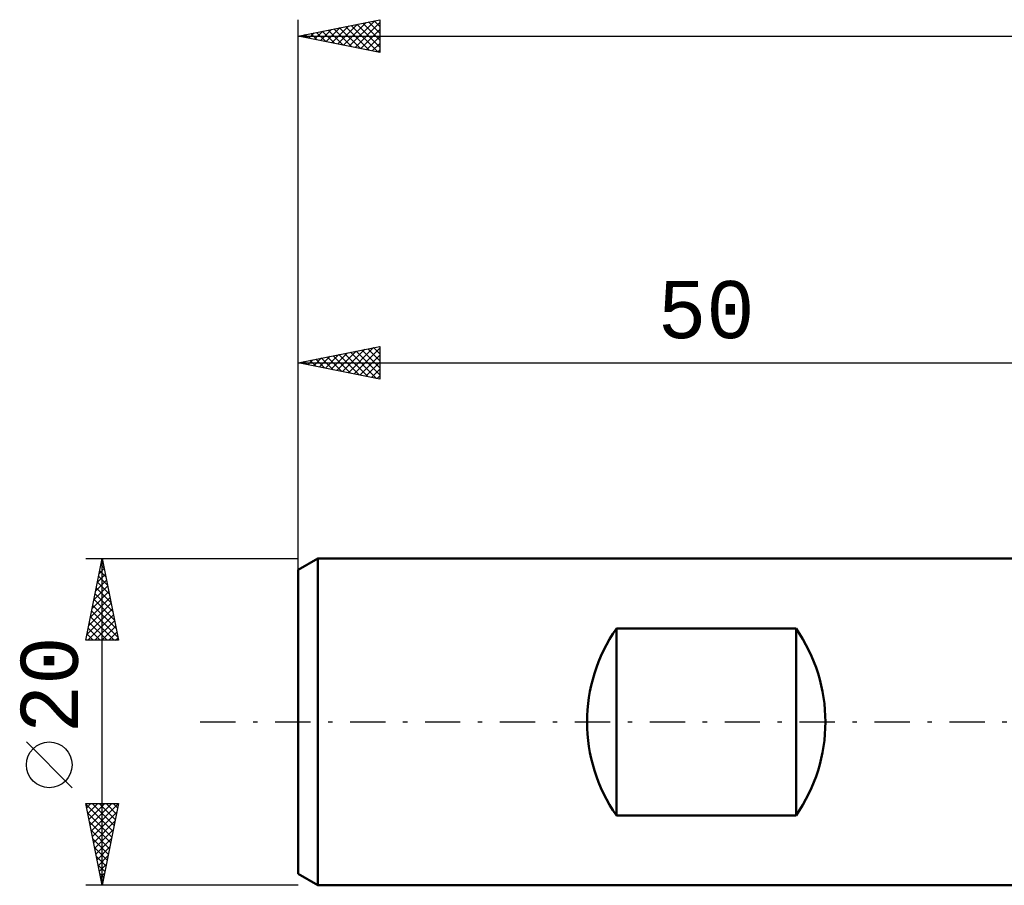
# Model space of a CAD drawing. Header units: millimetres. Extents: x -67 to 107, y -45 to 47.
# Tile 1 of 5: x -67 to -7, y -10 to 43. Entities that reach past the tile are written whole.
import ezdxf
from ezdxf.enums import TextEntityAlignment as Align

# ---------------------------------------------------------------- set-up
doc = ezdxf.new("R2010")
doc.units = ezdxf.units.MM
doc.header["$LTSCALE"] = 5.4
doc.linetypes.add('LONGDASH_DASH', pattern=[0.85, 0.4, -0.2, 0.05, -0.2])
for name, color, linetype in [('SK1', 4, 'CONTINUOUS'), ('SK2', 7, 'CONTINUOUS'), ('SK4', 2, 'LONGDASH_DASH')]:
    doc.layers.add(name, color=color, linetype=linetype)
doc.styles.get("Standard").update_dxf_attribs({"font": 'Monospac821 BT'})

msp = doc.modelspace()

# ---------------------------------------------------------------- linework, layer by layer
at = {"layer": 'SK1', "color": 4, "linetype": 'CONTINUOUS', "lineweight": 50}
for p, q in [((-48.8, 10), (-50, 9.307)), ((0, 10), (-48.8, 10)), ((-48.8, 10), (-48.8, -10)), ((-50, 9.307), (-50, -9.307)), ((-30.5, -5.724), (-30.5, 5.724)), ((-30.5, 5.724), (-19.5, 5.724)), ((-19.5, 5.724), (-19.5, -5.724)), ((-19.5, -5.724), (-30.5, -5.724)), ((-50, -9.307), (-48.8, -10)), ((-48.8, -10), (0, -10))]:
    msp.add_line(p, q, dxfattribs=at)
for centre, start, end in [((-22.3, 0), 145.08479, 214.91521), ((-27.7, 0), 325.08479, 34.91521)]:
    msp.add_arc(centre, 10, start, end, dxfattribs=at)
at = {"layer": 'SK2', "color": 7, "linetype": 'CONTINUOUS', "lineweight": 25}
for p, q in [((-50, 8), (-50, 43)), ((-50, 42), (-45, 43)), ((-47.226, 41.445), (-45.839, 42.832)), ((-46.872, 41.374), (-45.309, 42.938)), ((-45.693, 42.861), (-45, 42.169)), ((-45.339, 42.932), (-45, 42.593)), ((-45, 43), (-45, 41)), ((-48.994, 41.799), (-48.491, 42.302)), ((-48.64, 41.728), (-47.96, 42.408)), ((-48.521, 42.296), (-47.781, 41.556)), ((-48.287, 41.657), (-47.43, 42.514)), ((-48.167, 42.367), (-47.251, 41.45)), ((-47.933, 41.587), (-46.9, 42.62)), ((-47.814, 42.437), (-46.721, 41.344)), ((-47.58, 41.516), (-46.369, 42.726)), ((-47.46, 42.508), (-46.19, 41.238)), ((-47.107, 42.579), (-45.66, 41.132)), ((-46.753, 42.649), (-45.13, 41.026)), ((-46.519, 41.304), (-45, 42.823)), ((-46.4, 42.72), (-45, 41.32)), ((-46.165, 41.233), (-45, 42.398)), ((-46.046, 42.791), (-45, 41.745)), ((-50, 42), (54, 42)), ((-45, 41), (-50, 42)), ((-49.935, 42.013), (-49.903, 41.981)), ((-49.701, 41.94), (-49.551, 42.09)), ((-49.582, 42.084), (-49.372, 41.874)), ((-49.347, 41.869), (-49.021, 42.196)), ((-49.228, 42.154), (-48.842, 41.768)), ((-48.875, 42.225), (-48.312, 41.662)), ((-45.812, 41.162), (-45, 41.974)), ((-45.458, 41.092), (-45, 41.55)), ((-45.105, 41.021), (-45, 41.126)), ((-50, 9.076), (-50, 23)), ((-50, 22), (-45, 23)), ((-46.922, 21.384), (-45.383, 22.923)), ((-45.035, 22.993), (-45, 22.958)), ((-45, 23), (-45, 21)), ((-48.69, 21.738), (-48.035, 22.393)), ((-48.336, 21.667), (-47.504, 22.499)), ((-48.217, 22.357), (-47.326, 21.465)), ((-47.983, 21.597), (-46.974, 22.605)), ((-47.864, 22.427), (-46.795, 21.359)), ((-47.629, 21.526), (-46.444, 22.711)), ((-47.51, 22.498), (-46.265, 21.253)), ((-47.276, 21.455), (-45.913, 22.817)), ((-47.156, 22.569), (-45.735, 21.147)), ((-46.803, 22.639), (-45.204, 21.041)), ((-46.569, 21.314), (-45, 22.882)), ((-46.449, 22.71), (-45, 21.261)), ((-46.215, 21.243), (-45, 22.458)), ((-46.096, 22.781), (-45, 21.685)), ((-45.742, 22.852), (-45, 22.109)), ((-45.389, 22.922), (-45, 22.534)), ((-50, 22), (0, 22)), ((-45, 21), (-50, 22)), ((-49.985, 22.003), (-49.977, 21.995)), ((-49.751, 21.95), (-49.626, 22.075)), ((-49.631, 22.074), (-49.447, 21.889)), ((-49.397, 21.879), (-49.095, 22.181)), ((-49.278, 22.144), (-48.917, 21.783)), ((-49.043, 21.809), (-48.565, 22.287)), ((-48.924, 22.215), (-48.386, 21.677)), ((-48.571, 22.286), (-47.856, 21.571)), ((-45.861, 21.172), (-45, 22.034)), ((-45.508, 21.102), (-45, 21.609)), ((-45.154, 21.031), (-45, 21.185)), ((-63, 10), (-50, 10)), ((-63, 5), (-62, 10)), ((-62.075, 9.626), (-61.95, 9.751)), ((-62.007, 9.966), (-61.99, 9.949)), ((-62, -10), (-62, 10)), ((-62, 10), (-61, 5)), ((-62.181, 9.095), (-61.879, 9.397)), ((-62.148, 9.259), (-61.778, 8.888)), ((-62.077, 9.613), (-61.884, 9.419)), ((-62.393, 8.035), (-61.738, 8.69)), ((-62.29, 8.552), (-61.566, 7.828)), ((-62.287, 8.565), (-61.809, 9.043)), ((-62.219, 8.905), (-61.672, 8.358)), ((-62.605, 6.974), (-61.597, 7.983)), ((-62.499, 7.504), (-61.667, 8.336)), ((-62.431, 7.845), (-61.353, 6.767)), ((-62.36, 8.198), (-61.459, 7.297)), ((-62.817, 5.913), (-61.455, 7.276)), ((-62.711, 6.444), (-61.526, 7.629)), ((-62.502, 7.491), (-61.247, 6.237)), ((-62.923, 5.383), (-61.384, 6.922)), ((-62.643, 6.784), (-61.035, 5.176)), ((-62.572, 7.138), (-61.141, 5.706)), ((-62.882, 5), (-61.314, 6.569)), ((-62.785, 6.077), (-61.708, 5)), ((-62.714, 6.431), (-61.283, 5)), ((-62.458, 5), (-61.243, 6.215)), ((-62.855, 5.723), (-62.132, 5)), ((-62.034, 5), (-61.172, 5.861)), ((-61.609, 5), (-61.102, 5.508)), ((-61, 5), (-63, 5)), ((-62.997, 5.016), (-62.98, 5)), ((-62.926, 5.37), (-62.556, 5)), ((-61.185, 5), (-61.031, 5.154)), ((-63.85, -4.025), (-66.65, -1.225)), ((-62, -10), (-63, -5)), ((-63, -5), (-61, -5)), ((-62.99, -5.05), (-61.34, -6.7)), ((-62.95, -5.25), (-62.7, -5)), ((-62.879, -5.604), (-62.276, -5)), ((-62.809, -5.957), (-61.851, -5)), ((-62.738, -6.311), (-61.427, -5)), ((-62.667, -6.664), (-61.003, -5)), ((-62.616, -5), (-61.269, -6.346)), ((-62.191, -5), (-61.199, -5.993)), ((-61, -5), (-62, -10)), ((-61.767, -5), (-61.128, -5.639)), ((-61.343, -5), (-61.057, -5.286)), ((-62.884, -5.58), (-61.411, -7.054)), ((-62.596, -7.018), (-61.105, -5.527)), ((-62.778, -6.111), (-61.481, -7.407)), ((-62.526, -7.371), (-61.211, -6.057)), ((-62.455, -7.725), (-61.317, -6.587)), ((-62.672, -6.641), (-61.552, -7.761)), ((-62.566, -7.171), (-61.623, -8.114)), ((-62.384, -8.078), (-61.424, -7.118)), ((-62.46, -7.702), (-61.694, -8.468)), ((-62.314, -8.432), (-61.53, -7.648)), ((-62.354, -8.232), (-61.764, -8.821)), ((-62.243, -8.786), (-61.636, -8.178)), ((-62.248, -8.762), (-61.835, -9.175)), ((-62.172, -9.139), (-61.742, -8.709)), ((-62.141, -9.293), (-61.906, -9.528)), ((-62.101, -9.493), (-61.848, -9.239)), ((-50, -10), (-63, -10)), ((-62.035, -9.823), (-61.976, -9.882)), ((-62.031, -9.846), (-61.954, -9.769))]:
    msp.add_line(p, q, dxfattribs=at)
msp.add_circle((-65.25, -2.625), 1.4, dxfattribs=at)
at = {"layer": 'SK4', "color": 2, "linetype": 'LONGDASH_DASH', "lineweight": 25}
msp.add_line((-56, 0), (60, 0), dxfattribs=at)

# ---------------------------------------------------------------- texts
at = {"layer": 'SK2', "color": 7, "linetype": 'CONTINUOUS', "lineweight": 25}
msp.add_text('50', height=3.5, dxfattribs=at).set_placement((-25, 23.5), align=Align.CENTER)
msp.add_text('20', height=3.5, rotation=90, dxfattribs=at).set_placement((-63.5, 2.275), align=Align.CENTER)

doc.saveas('drawing.dxf')
